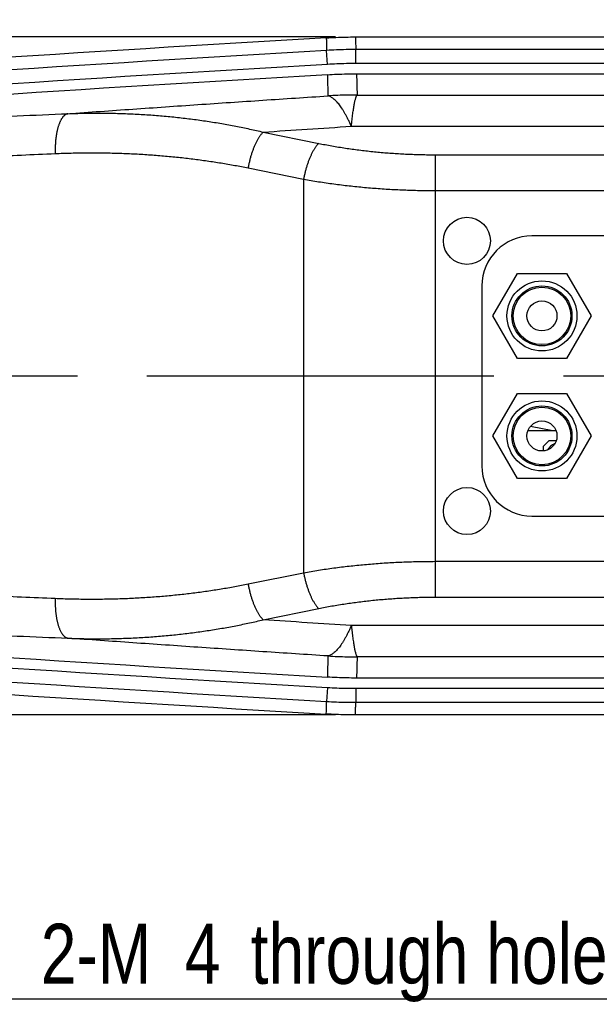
# Model space of a CAD drawing. Extents: x 0 to 3364, y 0 to 2376.
# Tile 65 of 83: x 1047 to 1163, y 1667 to 1864. Entities that reach past the tile are written whole.
import ezdxf

# ---------------------------------------------------------------- set-up
doc = ezdxf.new("R2010")
doc.units = 0
doc.header["$LTSCALE"] = 185.02
doc.linetypes.add('CENTER', pattern=[0.6, 0.375, -0.075, 0.075, -0.075])
doc.layers.get('0').update_dxf_attribs({"linetype": 'CONTINUOUS'})
doc.layers.add('95_ALL_DIM', color=7, linetype='CONTINUOUS')
doc.layers.add('DEFAULT_1', color=7, linetype='CENTER')
doc.styles.get("Standard").update_dxf_attribs({"font": 'txt', "width": 0.8})
doc.dimstyles.new('DIMSTYLE_1', dxfattribs={"dimtxt": 12, "dimasz": 6, "dimexe": 0.18, "dimexo": 0.0625, "dimgap": 0.09, "dimtad": 1, "dimdec": 3, "dimtxsty": 'STANDARD', "dimblk": 'OPEN', "dimblk1": 'OPEN', "dimblk2": 'OPEN', "dimcen": 0.09, "dimazin": 3, "dimtp": 0.5, "dimtm": 0.5, "dimtfac": 1, "dimtdec": 3, "dimtofl": 0, "dimtmove": 0, "dimatfit": 3, "dimtolj": 1})
doc.dimstyles.new('DIMSTYLE_16', dxfattribs={"dimtxt": 12, "dimasz": 6, "dimexe": 0.18, "dimexo": 0.0625, "dimgap": 0.09, "dimtad": 1, "dimtih": 1, "dimtoh": 1, "dimdec": 3, "dimtxsty": 'STANDARD', "dimblk": 'OPEN', "dimblk1": 'OPEN', "dimblk2": 'OPEN', "dimcen": 0.09, "dimazin": 3, "dimtp": 0.1, "dimtm": 0.1, "dimtfac": 1, "dimtdec": 3, "dimtofl": 0, "dimtmove": 0, "dimatfit": 3, "dimtolj": 1})
doc.dimstyles.new('DIMSTYLE_8', dxfattribs={"dimtxt": 12, "dimasz": 6, "dimexe": 0.18, "dimexo": 0.0625, "dimgap": 0.09, "dimtad": 1, "dimdec": 1, "dimtxsty": 'STANDARD', "dimblk": 'OPEN', "dimblk1": 'OPEN', "dimblk2": 'OPEN', "dimcen": 0.09, "dimazin": 3, "dimtp": 0.5, "dimtm": 0.5, "dimtfac": 1, "dimtdec": 1, "dimtofl": 0, "dimtmove": 0, "dimatfit": 3, "dimtolj": 1})

# ---------------------------------------------------------------- blocks, each defined once
blk = doc.blocks.new('_OPEN')
at = {"color": 0, "linetype": 'BYBLOCK'}
for p, q in [((0, 0), (-1, 0.233)), ((-1, -0.233), (0, 0)), ((-1, 0), (0, 0))]:
    blk.add_line(p, q, dxfattribs=at)
blk = doc.blocks.new('*D0')
at = {"layer": '95_ALL_DIM', "color": 2, "linetype": 'CONTINUOUS'}
for p, q in [((961.68, 1832.34), (961.68, 2000.84)), ((1236.68, 1849.34), (1236.68, 2000.84)), ((961.68, 1996.84), (1099.18, 1996.84)), ((1236.68, 1996.84), (1099.18, 1996.84))]:
    blk.add_line(p, q, dxfattribs=at)
at = {"layer": '95_ALL_DIM', "color": 2, "linetype": 'CONTINUOUS', "xscale": 6, "yscale": 6, "zscale": 6, "rotation": 180}
blk.add_blockref('_OPEN', (961.68, 1996.84), dxfattribs=at)
at = {"layer": '95_ALL_DIM', "color": 2, "linetype": 'CONTINUOUS', "xscale": 6, "yscale": 6, "zscale": 6}
blk.add_blockref('_OPEN', (1236.68, 1996.84), dxfattribs=at)
at = {"layer": '95_ALL_DIM', "color": 2, "linetype": 'CONTINUOUS', "width": 0.8}
blk.add_text('275', height=12, dxfattribs=at).set_placement((1080.68, 1999.84))
blk = doc.blocks.new('*D44')
at = {"layer": '95_ALL_DIM', "color": 2, "linetype": 'CONTINUOUS'}
for p, q in [((1110.38, 1860.09), (819.93, 1860.09)), ((823.93, 1860.09), (823.93, 1792.34)), ((823.93, 1724.59), (823.93, 1792.34)), ((1110.38, 1724.59), (819.93, 1724.59))]:
    blk.add_line(p, q, dxfattribs=at)
at = {"layer": '95_ALL_DIM', "color": 2, "linetype": 'CONTINUOUS', "xscale": 6, "yscale": 6, "zscale": 6}
for p, rotation in [((823.93, 1860.09), 90), ((823.93, 1724.59), 270)]:
    blk.add_blockref('_OPEN', p, dxfattribs=dict(at, rotation=rotation))
at = {"layer": '95_ALL_DIM', "color": 2, "linetype": 'CONTINUOUS', "width": 0.8}
blk.add_text('135.5', height=12, rotation=90, dxfattribs=at).set_placement((820.93, 1770.59))
blk = doc.blocks.new('*D45')
at = {"layer": '95_ALL_DIM', "color": 2, "linetype": 'CONTINUOUS'}
for p, q in [((962.76, 1775.65), (1031.46, 1667.84)), ((1031.46, 1667.84), (1039.46, 1667.84)), ((1039.46, 1667.84), (1226.66, 1667.84))]:
    blk.add_line(p, q, dxfattribs=at)
at = {"layer": '95_ALL_DIM', "color": 2, "linetype": 'CONTINUOUS', "xscale": 6, "yscale": 6, "zscale": 6, "rotation": 122.506406}
blk.add_blockref('_OPEN', (962.76, 1775.65), dxfattribs=at)
at = {"layer": '95_ALL_DIM', "color": 2, "linetype": 'CONTINUOUS', "width": 0.8}
for s, p in [('2-M', (1051.46, 1670.84)), ('4', (1080.26, 1670.84)), (' through hole', (1089.86, 1670.84))]:
    blk.add_text(s, height=12, dxfattribs=at).set_placement(p)

msp = doc.modelspace()

# ---------------------------------------------------------------- linework, layer by layer
at = {"color": 7, "linetype": 'CONTINUOUS'}
for p, q in [((1114.3837, 1860.0896), (1226.8749, 1860.0896)), ((1108.7888, 1854.6129), (1108.6255, 1857.4045)), ((1114.4572, 1854.7785), (1114.4572, 1857.5749)), ((1226.5417, 1857.5749), (1114.4572, 1857.5749)), ((1226.5417, 1854.7785), (1114.4572, 1854.7785)), ((1114.5989, 1852.7197), (1225.8762, 1852.7197)), ((1114.7226, 1848.4901), (1225.1347, 1848.4901)), ((1113.5559, 1842.2419), (1223.7079, 1842.2419)), ((1095.9326, 1841.0743), (1107.0364, 1838.8233)), ((1130.3395, 1836.5511), (1130.3395, 1748.1294)), ((1130.3395, 1836.5511), (1233.1941, 1836.5511)), ((1092.9258, 1833.9183), (1104.0295, 1831.6673)), ((1104.0295, 1831.6673), (1104.0295, 1753.0131)), ((1130.3396, 1829.3952), (1233.1941, 1829.3952)), ((1243.0208, 1820.3402), (1149.6839, 1820.3402)), ((1141.8689, 1804.3402), (1146.7764, 1812.8403)), ((1146.7764, 1812.8403), (1156.5914, 1812.8403)), ((1156.5914, 1812.8403), (1161.4989, 1804.3402)), ((1139.6839, 1810.3402), (1139.6839, 1774.3402)), ((1146.7764, 1795.8402), (1141.8689, 1804.3402)), ((1161.4989, 1804.3402), (1156.5914, 1795.8402)), ((1156.5914, 1795.8402), (1146.7764, 1795.8402)), ((1141.8689, 1780.3402), (1146.7764, 1788.8403)), ((1146.7764, 1788.8403), (1156.5914, 1788.8403)), ((1156.5914, 1788.8403), (1161.4989, 1780.3402)), ((1154.5104, 1781.3445), (1148.8574, 1781.3445)), ((1153.8464, 1781.3445), (1149.3737, 1782.2538)), ((1146.7764, 1771.8402), (1141.8689, 1780.3402)), ((1154.5134, 1779.3445), (1153.0357, 1779.3445)), ((1161.4989, 1780.3402), (1156.5914, 1771.8402)), ((1151.9102, 1778.2191), (1151.9102, 1777.3491)), ((1156.5914, 1771.8402), (1146.7764, 1771.8402)), ((1149.6839, 1764.3402), (1243.0208, 1764.3402)), ((1130.3396, 1755.2853), (1233.1941, 1755.2853)), ((1092.9258, 1750.7622), (1104.0295, 1753.0131)), ((1130.3395, 1748.1294), (1233.1941, 1748.1294)), ((1095.9326, 1743.6062), (1107.0364, 1745.8572)), ((1223.7079, 1742.4386), (1113.5559, 1742.4386)), ((1225.1347, 1736.1904), (1114.7226, 1736.1904)), ((1225.8762, 1731.9608), (1114.5989, 1731.9608)), ((1108.7888, 1730.0676), (1108.6255, 1727.276)), ((1114.4572, 1729.902), (1114.4572, 1727.1056)), ((1114.4572, 1729.902), (1226.5417, 1729.902)), ((1114.4572, 1727.1056), (1226.5417, 1727.1056)), ((1226.8749, 1724.5908), (1114.3837, 1724.5908))]:
    msp.add_line(p, q, dxfattribs=at)
for centre, radius in [((1136.6839, 1819.3402), 4.7), ((1151.6839, 1804.3402), 7), ((1151.6839, 1804.3402), 6), ((1151.6839, 1804.3402), 5.75), ((1151.6839, 1804.3402), 3), ((1151.6839, 1780.3402), 7), ((1151.6839, 1780.3402), 6), ((1151.6839, 1780.3402), 5.75), ((1151.6839, 1780.3402), 3), ((1136.6839, 1765.3402), 4.7)]:
    msp.add_circle(centre, radius, dxfattribs=at)
for centre, radius, start, end in [((1692.6829, -8127.9636), 10004.9494, 93.34706644, 94.17571203), ((1692.6829, -8127.9636), 10002.4347, 93.34749153, 94.17408773), ((1692.6829, -8127.9636), 9999.6383, 93.34749152, 94.17408775), ((1692.8338, -8130.2587), 9999.8795, 93.34840693, 94.17073852), ((1149.6839, 1810.3402), 10, 90, 180), ((1171.9102, 1759.3445), 27.5, 133.341758, 136.658242), ((1155.6442, 1775.6054), 3.5, 113.061616, 146.741872), ((1149.6839, 1774.3402), 10, 180, 270), ((1692.8338, 11714.9392), 9999.8795, 265.82926148, 266.65159307), ((1692.6829, 11712.6441), 9999.6383, 265.82591225, 266.65250848), ((1692.6829, 11712.6441), 10002.4347, 265.82591227, 266.65250847), ((1692.6829, 11712.6441), 10004.9494, 265.82428797, 266.65293356)]:
    msp.add_arc(centre, radius, start, end, dxfattribs=at)
for points, knots in [([(1108.5528, 1859.9193), (1109.1999, 1859.9571), (1110.495, 1860.0202), (1112.439, 1860.077), (1113.7355, 1860.0896), (1114.3837, 1860.0896)], [0, 0, 0, 0, 0.33333453, 0.6666655, 1, 1, 1, 1]), ([(1108.5528, 1859.9193), (1108.5609, 1859.6399), (1108.577, 1859.081), (1108.6013, 1858.2428), (1108.6175, 1857.6839), (1108.6255, 1857.4045)], [0, 0, 0, 0, 0.33331935, 0.66665268, 1, 1, 1, 1]), ([(1114.3837, 1860.0896), (1114.3919, 1859.8102), (1114.4082, 1859.2514), (1114.4327, 1858.4132), (1114.449, 1857.8543), (1114.4572, 1857.5749)], [0, 0, 0, 0, 0.33331935, 0.66665268, 1, 1, 1, 1]), ([(1114.4572, 1857.5749), (1113.8089, 1857.5749), (1112.5122, 1857.5623), (1110.568, 1857.5055), (1109.2728, 1857.4424), (1108.6255, 1857.4045)], [0, 0, 0, 0, 0.33334728, 0.66665287, 1, 1, 1, 1]), ([(1114.4572, 1854.7785), (1113.827, 1854.7785), (1112.5667, 1854.7662), (1110.6769, 1854.711), (1109.4179, 1854.6497), (1108.7888, 1854.6129)], [0, 0, 0, 0, 0.3333472, 0.66665306, 1, 1, 1, 1]), ([(1108.7662, 1852.5492), (1109.4135, 1852.5871), (1110.709, 1852.6502), (1112.6536, 1852.7071), (1113.9505, 1852.7197), (1114.5989, 1852.7197)], [0, 0, 0, 0, 0.33333452, 0.66666548, 1, 1, 1, 1]), ([(1108.7662, 1852.5492), (1108.7798, 1852.0784), (1108.8071, 1851.1367), (1108.8479, 1849.7242), (1108.8752, 1848.7824), (1108.8888, 1848.3115)], [0, 0, 0, 0, 0.33330984, 0.66664317, 1, 1, 1, 1]), ([(1114.5989, 1852.7197), (1114.6127, 1852.2498), (1114.6401, 1851.3099), (1114.6813, 1849.9), (1114.7088, 1848.9601), (1114.7226, 1848.4901)], [0, 0, 0, 0, 0.33330988, 0.66664322, 1, 1, 1, 1]), ([(1056.8596, 1844.7594), (1061.1957, 1845.0681), (1069.8676, 1845.6792), (1082.8755, 1846.5768), (1095.8823, 1847.4552), (1104.5534, 1848.0282), (1108.8888, 1848.3115)], [0, 0, 0, 0, 0.25007168, 0.50009547, 0.75007152, 1, 1, 1, 1]), ([(1114.7176, 1848.4901), (1114.0702, 1848.4891), (1112.7752, 1848.4746), (1110.8336, 1848.4152), (1109.5402, 1848.3505), (1108.8938, 1848.3118)], [0, 0, 0, 0, 0.33332444, 0.66665797, 1, 1, 1, 1]), ([(1113.5559, 1842.2419), (1113.4584, 1842.4647), (1113.2636, 1842.8983), (1112.9648, 1843.5274), (1112.6662, 1844.1195), (1112.3683, 1844.6744), (1112.071, 1845.1915), (1111.7747, 1845.6707), (1111.4795, 1846.1115), (1111.1857, 1846.5138), (1110.8933, 1846.8772), (1110.6025, 1847.2016), (1110.3136, 1847.4867), (1110.0265, 1847.7324), (1109.7415, 1847.9385), (1109.4586, 1848.1049), (1109.1778, 1848.2312), (1108.9877, 1848.2899), (1108.8938, 1848.3118)], [0, 0, 0, 0, 0.09281518, 0.18140424, 0.26574842, 0.34584819, 0.42170353, 0.49334048, 0.56079033, 0.62411242, 0.68338411, 0.73871527, 0.79025218, 0.83818499, 0.88276515, 0.92430889, 0.96322231, 1, 1, 1, 1]), ([(1113.5559, 1842.2419), (1113.5802, 1842.4658), (1113.6286, 1842.9017), (1113.703, 1843.5373), (1113.7774, 1844.1365), (1113.8515, 1844.6991), (1113.9255, 1845.2246), (1113.9992, 1845.7128), (1114.0726, 1846.1631), (1114.1457, 1846.5755), (1114.2182, 1846.9496), (1114.2903, 1847.2852), (1114.3618, 1847.5821), (1114.4327, 1847.8402), (1114.5028, 1848.0593), (1114.5721, 1848.2395), (1114.6404, 1848.381), (1114.6913, 1848.4591), (1114.7176, 1848.4901)], [0, 0, 0, 0, 0.10583142, 0.20607845, 0.30067446, 0.38956876, 0.4727014, 0.55003165, 0.62151264, 0.68711276, 0.74680193, 0.80056174, 0.84838505, 0.89027838, 0.92627493, 0.9564421, 0.98092157, 1, 1, 1, 1]), ([(1016.3607, 1842.9569), (1023.1099, 1843.271), (1036.6089, 1843.8856), (1050.1091, 1844.4727), (1056.8596, 1844.7594)], [0, 0, 0, 0, 0.49999734, 1, 1, 1, 1]), ([(1056.8596, 1844.7594), (1056.8167, 1844.7511), (1056.7309, 1844.7293), (1056.6045, 1844.6823), (1056.4797, 1844.6207), (1056.3566, 1844.5448), (1056.2355, 1844.4546), (1056.1165, 1844.3505), (1055.9999, 1844.2325), (1055.8859, 1844.101), (1055.7746, 1843.9561), (1055.6662, 1843.7981), (1055.561, 1843.6273), (1055.4591, 1843.444), (1055.3607, 1843.2485), (1055.2659, 1843.0412), (1055.175, 1842.8225), (1055.0882, 1842.5928), (1055.0054, 1842.3524), (1054.927, 1842.1019), (1054.8531, 1841.8416), (1054.7838, 1841.5721), (1054.7192, 1841.2938), (1054.6594, 1841.0073), (1054.6046, 1840.713), (1054.5548, 1840.4116), (1054.5102, 1840.1035), (1054.4708, 1839.7894), (1054.4367, 1839.4697), (1054.408, 1839.1452), (1054.3846, 1838.8163), (1054.3668, 1838.4837), (1054.3544, 1838.148), (1054.3476, 1837.8098), (1054.3462, 1837.4697), (1054.3504, 1837.1284), (1054.3569, 1836.9006), (1054.361, 1836.7866)], [0, 0, 0, 0, 0.0148895, 0.03014376, 0.0459019, 0.0622867, 0.07940319, 0.09733851, 0.11616289, 0.13593099, 0.15668363, 0.17844936, 0.201246, 0.22508202, 0.24995766, 0.27586601, 0.30279379, 0.33072212, 0.35962714, 0.38948049, 0.42024983, 0.45189919, 0.48438932, 0.51767802, 0.55172041, 0.58646916, 0.62187478, 0.65788578, 0.69444888, 0.73150926, 0.76901067, 0.80689566, 0.84510574, 0.88358154, 0.92226299, 0.96108948, 1, 1, 1, 1]), ([(1056.8596, 1844.7594), (1057.9254, 1844.8004), (1060.0539, 1844.8602), (1063.2402, 1844.8835), (1066.4096, 1844.8409), (1069.5556, 1844.733), (1072.6721, 1844.561), (1075.7533, 1844.3263), (1078.794, 1844.0303), (1081.7888, 1843.675), (1084.7327, 1843.2625), (1087.6212, 1842.795), (1090.4506, 1842.2751), (1093.2168, 1841.7053), (1095.0351, 1841.2897), (1095.9326, 1841.0743)], [0, 0, 0, 0, 0.08128261, 0.16225037, 0.24280561, 0.32280688, 0.40211643, 0.48064581, 0.55827854, 0.63491065, 0.71044808, 0.78479381, 0.85787754, 0.92965846, 1, 1, 1, 1]), ([(1095.9326, 1841.0743), (1098.8699, 1841.2718), (1104.7441, 1841.6639), (1110.6187, 1842.0502), (1113.5559, 1842.2419)], [0, 0, 0, 0, 0.5000323, 1, 1, 1, 1]), ([(1095.9326, 1841.0743), (1095.883, 1841.0254), (1095.784, 1840.9228), (1095.6391, 1840.7589), (1095.4948, 1840.5818), (1095.3514, 1840.3919), (1095.2091, 1840.1895), (1095.0681, 1839.9749), (1094.9289, 1839.7487), (1094.7915, 1839.5112), (1094.6564, 1839.2629), (1094.5237, 1839.0043), (1094.3938, 1838.7359), (1094.2668, 1838.4581), (1094.143, 1838.1716), (1094.0227, 1837.8769), (1093.9061, 1837.5745), (1093.7933, 1837.2651), (1093.6847, 1836.9492), (1093.5805, 1836.6274), (1093.4808, 1836.3004), (1093.3858, 1835.9688), (1093.2957, 1835.6332), (1093.2107, 1835.2943), (1093.131, 1834.9528), (1093.0567, 1834.6092), (1092.988, 1834.2644), (1092.9459, 1834.0337), (1092.9258, 1833.9183)], [0, 0, 0, 0, 0.02657044, 0.05438168, 0.0834292, 0.11370009, 0.14517401, 0.17782407, 0.21161758, 0.24651663, 0.28247862, 0.31945679, 0.35740056, 0.39625591, 0.43596575, 0.47647017, 0.51770675, 0.55961085, 0.60211578, 0.64515312, 0.68865289, 0.73254382, 0.77675352, 0.82120874, 0.86583552, 0.91055945, 0.95530586, 1, 1, 1, 1]), ([(1107.0364, 1838.8233), (1106.9868, 1838.7744), (1106.8877, 1838.6718), (1106.7429, 1838.5079), (1106.5986, 1838.3308), (1106.4551, 1838.1409), (1106.3128, 1837.9385), (1106.1719, 1837.7239), (1106.0326, 1837.4977), (1105.8953, 1837.2602), (1105.7601, 1837.0119), (1105.6275, 1836.7533), (1105.4975, 1836.4849), (1105.3705, 1836.2071), (1105.2467, 1835.9206), (1105.1264, 1835.6259), (1105.0098, 1835.3235), (1104.8971, 1835.0141), (1104.7885, 1834.6982), (1104.6842, 1834.3764), (1104.5845, 1834.0494), (1104.4895, 1833.7178), (1104.3994, 1833.3822), (1104.3145, 1833.0433), (1104.2347, 1832.7018), (1104.1604, 1832.3582), (1104.0917, 1832.0134), (1104.0496, 1831.7827), (1104.0295, 1831.6673)], [0, 0, 0, 0, 0.02657044, 0.05438168, 0.0834292, 0.11370009, 0.14517401, 0.17782407, 0.21161758, 0.24651663, 0.28247862, 0.31945679, 0.35740056, 0.39625591, 0.43596575, 0.47647017, 0.51770675, 0.55961085, 0.60211578, 0.64515312, 0.68865289, 0.73254382, 0.77675352, 0.82120874, 0.86583552, 0.91055945, 0.95530586, 1, 1, 1, 1]), ([(1107.0364, 1838.8233), (1107.4763, 1838.7341), (1108.3594, 1838.5609), (1109.6901, 1838.3175), (1111.0294, 1838.0896), (1112.3765, 1837.8774), (1113.7309, 1837.6809), (1115.0919, 1837.5001), (1116.459, 1837.335), (1117.8316, 1837.1856), (1119.2091, 1837.0519), (1120.591, 1836.9339), (1121.9767, 1836.8316), (1123.3656, 1836.7451), (1124.7572, 1836.6743), (1126.151, 1836.6193), (1127.5464, 1836.5799), (1128.9428, 1836.5563), (1129.8739, 1836.5511), (1130.3395, 1836.5511)], [0, 0, 0, 0, 0.05742501, 0.11511307, 0.17304423, 0.23119905, 0.2895586, 0.34810636, 0.40682702, 0.46570453, 0.52472246, 0.58386431, 0.64311356, 0.70245498, 0.76187494, 0.82135818, 0.88088608, 0.94043972, 1, 1, 1, 1]), ([(1013.8945, 1834.9862), (1018.3903, 1835.1954), (1027.3823, 1835.6076), (1040.8712, 1836.2077), (1049.8643, 1836.5957), (1054.361, 1836.7866)], [0, 0, 0, 0, 0.3333311, 0.66666426, 1, 1, 1, 1]), ([(1054.361, 1836.7866), (1055.4134, 1836.8313), (1057.5148, 1836.9013), (1060.6606, 1836.9488), (1063.7893, 1836.9387), (1066.8948, 1836.8718), (1069.9711, 1836.749), (1073.0123, 1836.5713), (1076.0132, 1836.3401), (1078.9687, 1836.057), (1081.8738, 1835.7238), (1084.724, 1835.3424), (1087.5157, 1834.9149), (1090.2448, 1834.4436), (1092.0397, 1834.0979), (1092.9258, 1833.9183)], [0, 0, 0, 0, 0.08151803, 0.16270878, 0.2434666, 0.32364214, 0.40309001, 0.48171451, 0.5593922, 0.6360126, 0.7114756, 0.78567865, 0.85854645, 0.93003361, 1, 1, 1, 1]), ([(1104.0295, 1831.6673), (1104.5264, 1831.5781), (1105.5237, 1831.4049), (1107.026, 1831.1615), (1108.5381, 1830.9336), (1110.059, 1830.7214), (1111.5881, 1830.5249), (1113.1247, 1830.3441), (1114.6682, 1830.179), (1116.2179, 1830.0296), (1117.7731, 1829.8959), (1119.3333, 1829.7779), (1120.8977, 1829.6757), (1122.4658, 1829.5892), (1124.037, 1829.5184), (1125.6107, 1829.4633), (1127.1861, 1829.424), (1128.7626, 1829.4004), (1129.8139, 1829.3952), (1130.3396, 1829.3952)], [0, 0, 0, 0, 0.05727366, 0.11483833, 0.17267233, 0.23075431, 0.28906344, 0.34758135, 0.4062909, 0.46517427, 0.52421323, 0.58338955, 0.64268498, 0.70208259, 0.76156705, 0.82112143, 0.88072544, 0.94035849, 1, 1, 1, 1]), ([(1104.0295, 1753.0131), (1104.5264, 1753.1024), (1105.5237, 1753.2755), (1107.026, 1753.519), (1108.5381, 1753.7468), (1110.059, 1753.959), (1111.5881, 1754.1555), (1113.1247, 1754.3364), (1114.6682, 1754.5015), (1116.2179, 1754.6509), (1117.7731, 1754.7846), (1119.3333, 1754.9025), (1120.8977, 1755.0048), (1122.4658, 1755.0913), (1124.037, 1755.1621), (1125.6107, 1755.2172), (1127.1861, 1755.2565), (1128.7626, 1755.2801), (1129.8139, 1755.2853), (1130.3396, 1755.2853)], [0, 0, 0, 0, 0.05727364, 0.11483829, 0.17267229, 0.23075427, 0.28906341, 0.34758132, 0.40629087, 0.46517424, 0.5242132, 0.58338952, 0.64268496, 0.70208257, 0.76156702, 0.8211214, 0.88072542, 0.94035848, 1, 1, 1, 1]), ([(1104.0295, 1753.0131), (1104.0496, 1752.8977), (1104.0917, 1752.6671), (1104.1604, 1752.3222), (1104.2347, 1751.9787), (1104.3145, 1751.6372), (1104.3994, 1751.2983), (1104.4895, 1750.9627), (1104.5845, 1750.6311), (1104.6842, 1750.3041), (1104.7885, 1749.9823), (1104.8971, 1749.6664), (1105.0098, 1749.357), (1105.1264, 1749.0546), (1105.2467, 1748.7598), (1105.3705, 1748.4733), (1105.4975, 1748.1956), (1105.6275, 1747.9272), (1105.7601, 1747.6685), (1105.8953, 1747.4203), (1106.0326, 1747.1828), (1106.1719, 1746.9565), (1106.3128, 1746.742), (1106.4551, 1746.5396), (1106.5986, 1746.3496), (1106.7429, 1746.1726), (1106.8877, 1746.0087), (1106.9868, 1745.9061), (1107.0364, 1745.8572)], [0, 0, 0, 0, 0.04469414, 0.08944055, 0.13416448, 0.17879126, 0.22324648, 0.26745618, 0.31134711, 0.35484688, 0.39788422, 0.44038915, 0.48229325, 0.52352983, 0.56403425, 0.60374409, 0.64259944, 0.68054321, 0.71752138, 0.75348337, 0.78838242, 0.82217593, 0.85482599, 0.88629991, 0.9165708, 0.94561832, 0.97342956, 1, 1, 1, 1]), ([(1013.8945, 1749.6943), (1018.3903, 1749.4851), (1027.3824, 1749.0729), (1040.8712, 1748.4727), (1049.8644, 1748.0848), (1054.361, 1747.8939)], [0, 0, 0, 0, 0.33333246, 0.66666574, 1, 1, 1, 1]), ([(1054.361, 1747.8939), (1055.4134, 1747.8492), (1057.5148, 1747.7792), (1060.6606, 1747.7317), (1063.7893, 1747.7417), (1066.8948, 1747.8086), (1069.9711, 1747.9315), (1073.0123, 1748.1092), (1076.0132, 1748.3404), (1078.9687, 1748.6235), (1081.8738, 1748.9567), (1084.724, 1749.3381), (1087.5157, 1749.7656), (1090.2448, 1750.2369), (1092.0397, 1750.5825), (1092.9258, 1750.7622)], [0, 0, 0, 0, 0.08151801, 0.16270889, 0.24346686, 0.3236424, 0.4030903, 0.4817148, 0.55939249, 0.63601289, 0.71147591, 0.78567893, 0.85854667, 0.93003404, 1, 1, 1, 1]), ([(1092.9258, 1750.7622), (1092.9459, 1750.6467), (1092.988, 1750.4161), (1093.0567, 1750.0712), (1093.131, 1749.7277), (1093.2107, 1749.3862), (1093.2957, 1749.0473), (1093.3858, 1748.7117), (1093.4808, 1748.3801), (1093.5805, 1748.0531), (1093.6847, 1747.7313), (1093.7933, 1747.4154), (1093.9061, 1747.106), (1094.0227, 1746.8036), (1094.143, 1746.5088), (1094.2668, 1746.2223), (1094.3938, 1745.9446), (1094.5237, 1745.6762), (1094.6564, 1745.4175), (1094.7915, 1745.1693), (1094.9289, 1744.9318), (1095.0681, 1744.7055), (1095.2091, 1744.491), (1095.3514, 1744.2886), (1095.4948, 1744.0987), (1095.6391, 1743.9216), (1095.784, 1743.7577), (1095.883, 1743.6551), (1095.9326, 1743.6062)], [0, 0, 0, 0, 0.04469414, 0.08944055, 0.13416448, 0.17879126, 0.22324648, 0.26745618, 0.31134711, 0.35484688, 0.39788422, 0.44038915, 0.48229325, 0.52352983, 0.56403425, 0.60374409, 0.64259944, 0.68054321, 0.71752138, 0.75348337, 0.78838242, 0.82217593, 0.85482599, 0.88629991, 0.9165708, 0.94561832, 0.97342956, 1, 1, 1, 1]), ([(1054.361, 1747.8939), (1054.3569, 1747.7799), (1054.3504, 1747.5521), (1054.3462, 1747.2107), (1054.3476, 1746.8707), (1054.3544, 1746.5325), (1054.3668, 1746.1968), (1054.3846, 1745.8642), (1054.408, 1745.5353), (1054.4367, 1745.2107), (1054.4708, 1744.8911), (1054.5102, 1744.5769), (1054.5548, 1744.2689), (1054.6046, 1743.9674), (1054.6594, 1743.6732), (1054.7192, 1743.3867), (1054.7838, 1743.1084), (1054.8531, 1742.8389), (1054.927, 1742.5786), (1055.0054, 1742.3281), (1055.0882, 1742.0877), (1055.175, 1741.858), (1055.2659, 1741.6392), (1055.3607, 1741.432), (1055.4591, 1741.2365), (1055.561, 1741.0532), (1055.6662, 1740.8824), (1055.7746, 1740.7244), (1055.8859, 1740.5795), (1055.9999, 1740.448), (1056.1165, 1740.33), (1056.2355, 1740.2258), (1056.3566, 1740.1357), (1056.4797, 1740.0598), (1056.6045, 1739.9982), (1056.7309, 1739.9512), (1056.8167, 1739.9294), (1056.8596, 1739.9211)], [0, 0, 0, 0, 0.03891052, 0.07773701, 0.11641846, 0.15489426, 0.19310434, 0.23098933, 0.26849074, 0.30555112, 0.34211422, 0.37812522, 0.41353084, 0.44827959, 0.48232198, 0.51561068, 0.54810081, 0.57975017, 0.61051951, 0.64037286, 0.66927788, 0.69720621, 0.72413399, 0.75004234, 0.77491798, 0.798754, 0.82155064, 0.84331637, 0.86406901, 0.88383711, 0.90266149, 0.92059681, 0.9377133, 0.9540981, 0.96985624, 0.9851105, 1, 1, 1, 1]), ([(1107.0364, 1745.8572), (1107.4763, 1745.9464), (1108.3594, 1746.1195), (1109.6901, 1746.363), (1111.0294, 1746.5909), (1112.3765, 1746.8031), (1113.7309, 1746.9996), (1115.0919, 1747.1804), (1116.459, 1747.3455), (1117.8316, 1747.4949), (1119.2091, 1747.6286), (1120.591, 1747.7466), (1121.9767, 1747.8488), (1123.3656, 1747.9354), (1124.7572, 1748.0062), (1126.151, 1748.0612), (1127.5464, 1748.1005), (1128.9428, 1748.1241), (1129.8739, 1748.1294), (1130.3395, 1748.1294)], [0, 0, 0, 0, 0.05742503, 0.11511306, 0.17304422, 0.23119904, 0.28955859, 0.34810636, 0.40682701, 0.46570452, 0.52472245, 0.5838643, 0.64311355, 0.70245497, 0.76187492, 0.82135816, 0.88088607, 0.94043971, 1, 1, 1, 1]), ([(1056.8596, 1739.9211), (1057.9254, 1739.8801), (1060.0539, 1739.8203), (1063.2402, 1739.7969), (1066.4096, 1739.8396), (1069.5556, 1739.9474), (1072.6721, 1740.1194), (1075.7534, 1740.3542), (1078.794, 1740.6502), (1081.7888, 1741.0055), (1084.7327, 1741.418), (1087.6212, 1741.8854), (1090.4507, 1742.4054), (1093.2168, 1742.9752), (1095.0351, 1743.3907), (1095.9326, 1743.6062)], [0, 0, 0, 0, 0.08128259, 0.16225047, 0.24280586, 0.32280714, 0.40211671, 0.4806461, 0.55827883, 0.63491094, 0.71044839, 0.78479409, 0.85787775, 0.92965887, 1, 1, 1, 1]), ([(1113.5559, 1742.4386), (1110.6187, 1742.6303), (1104.7441, 1743.0166), (1098.8698, 1743.4087), (1095.9326, 1743.6062)], [0, 0, 0, 0, 0.49996906, 1, 1, 1, 1]), ([(1016.3607, 1741.7235), (1023.1099, 1741.4094), (1036.6089, 1740.7949), (1050.1092, 1740.2078), (1056.8596, 1739.9211)], [0, 0, 0, 0, 0.49999969, 1, 1, 1, 1]), ([(1113.5559, 1742.4386), (1113.4584, 1742.2158), (1113.2636, 1741.7822), (1112.9648, 1741.1531), (1112.6662, 1740.5609), (1112.3683, 1740.0061), (1112.071, 1739.4889), (1111.7747, 1739.0098), (1111.4795, 1738.569), (1111.1857, 1738.1667), (1110.8933, 1737.8033), (1110.6025, 1737.4789), (1110.3136, 1737.1938), (1110.0265, 1736.9481), (1109.7415, 1736.7419), (1109.4586, 1736.5756), (1109.1778, 1736.4493), (1108.9877, 1736.3906), (1108.8938, 1736.3686)], [0, 0, 0, 0, 0.09281512, 0.18140406, 0.26574821, 0.3458479, 0.42170325, 0.49334016, 0.56079005, 0.62411212, 0.68338388, 0.73871504, 0.79025201, 0.83818485, 0.88276505, 0.92430882, 0.96322228, 1, 1, 1, 1]), ([(1113.5559, 1742.4386), (1113.5802, 1742.2147), (1113.6286, 1741.7788), (1113.703, 1741.1432), (1113.7774, 1740.5439), (1113.8515, 1739.9814), (1113.9255, 1739.4558), (1113.9992, 1738.9677), (1114.0726, 1738.5173), (1114.1457, 1738.105), (1114.2182, 1737.7308), (1114.2903, 1737.3952), (1114.3618, 1737.0983), (1114.4327, 1736.8403), (1114.5028, 1736.6212), (1114.5721, 1736.4409), (1114.6404, 1736.2995), (1114.6913, 1736.2213), (1114.7176, 1736.1904)], [0, 0, 0, 0, 0.10583135, 0.20607825, 0.30067423, 0.38956844, 0.47270109, 0.5500313, 0.62151235, 0.68711246, 0.74680169, 0.80056153, 0.8483849, 0.89027826, 0.92627486, 0.95644206, 0.98092156, 1, 1, 1, 1]), ([(1108.8888, 1736.369), (1104.5534, 1736.6523), (1095.8823, 1737.2252), (1082.8756, 1738.1037), (1069.8677, 1739.0013), (1061.1958, 1739.6123), (1056.8596, 1739.9211)], [0, 0, 0, 0, 0.24992887, 0.49990323, 0.74992604, 1, 1, 1, 1]), ([(1108.8888, 1736.369), (1108.8752, 1735.8981), (1108.8479, 1734.9563), (1108.8071, 1733.5438), (1108.7798, 1732.6021), (1108.7662, 1732.1313)], [0, 0, 0, 0, 0.33335694, 0.66669027, 1, 1, 1, 1]), ([(1108.8888, 1736.369), (1108.8899, 1736.3689), (1108.8916, 1736.3688), (1108.8933, 1736.3687), (1108.8938, 1736.3686)], [0, 0, 0, 0, 0.6744304, 1, 1, 1, 1]), ([(1108.8938, 1736.3686), (1109.5402, 1736.33), (1110.8336, 1736.2653), (1112.7752, 1736.2059), (1114.0702, 1736.1914), (1114.7176, 1736.1904)], [0, 0, 0, 0, 0.33334203, 0.66667556, 1, 1, 1, 1]), ([(1114.7226, 1736.1904), (1114.7088, 1735.7204), (1114.6813, 1734.7805), (1114.6401, 1733.3706), (1114.6127, 1732.4307), (1114.5989, 1731.9608)], [0, 0, 0, 0, 0.3333569, 0.66669023, 1, 1, 1, 1]), ([(1114.5989, 1731.9608), (1113.9505, 1731.9608), (1112.6536, 1731.9734), (1110.709, 1732.0302), (1109.4135, 1732.0934), (1108.7662, 1732.1313)], [0, 0, 0, 0, 0.33333452, 0.66666548, 1, 1, 1, 1]), ([(1108.7888, 1730.0676), (1109.4179, 1730.0308), (1110.6769, 1729.9695), (1112.5667, 1729.9143), (1113.827, 1729.902), (1114.4572, 1729.902)], [0, 0, 0, 0, 0.33334719, 0.66665306, 1, 1, 1, 1]), ([(1108.5528, 1724.7612), (1108.5609, 1725.0406), (1108.577, 1725.5994), (1108.6013, 1726.4377), (1108.6175, 1726.9965), (1108.6255, 1727.276)], [0, 0, 0, 0, 0.33331935, 0.66665268, 1, 1, 1, 1]), ([(1108.6255, 1727.276), (1109.2728, 1727.2381), (1110.568, 1727.175), (1112.5122, 1727.1182), (1113.8089, 1727.1056), (1114.4572, 1727.1056)], [0, 0, 0, 0, 0.33334728, 0.66665287, 1, 1, 1, 1]), ([(1114.3837, 1724.5908), (1114.3919, 1724.8702), (1114.4082, 1725.4291), (1114.4327, 1726.2673), (1114.449, 1726.8261), (1114.4572, 1727.1056)], [0, 0, 0, 0, 0.33331935, 0.66665268, 1, 1, 1, 1]), ([(1114.3837, 1724.5908), (1113.7355, 1724.5908), (1112.439, 1724.6035), (1110.495, 1724.6603), (1109.1999, 1724.7233), (1108.5528, 1724.7612)], [0, 0, 0, 0, 0.33333457, 0.66666554, 1, 1, 1, 1])]:
    msp.add_open_spline(points, degree=3, knots=knots, dxfattribs=at)
for points in [[(1108.8938, 1848.3118), (1108.8922, 1848.3117), (1108.8905, 1848.3116), (1108.8888, 1848.3115)], [(1114.7226, 1848.4901), (1114.7209, 1848.4901), (1114.7193, 1848.4901), (1114.7176, 1848.4901)], [(1114.7176, 1736.1904), (1114.7193, 1736.1904), (1114.7209, 1736.1904), (1114.7226, 1736.1904)]]:
    msp.add_open_spline(points, degree=3, dxfattribs=at)
at = {"layer": 'DEFAULT_1', "color": 7, "linetype": 'CENTER'}
msp.add_line((961.6839, 1792.3402), (1183.6839, 1792.3402), dxfattribs=at)

# ---------------------------------------------------------------- dimensions: what is measured, and where the dimension line sits
at = {"layer": '95_ALL_DIM', "color": 2, "linetype": 'CONTINUOUS'}
dim = msp.add_linear_dim(base=(1236.6839, 1996.8402), p1=(961.6839, 1832.3402), p2=(1236.6839, 1849.3402), dimstyle='DIMSTYLE_1', dxfattribs=at)
dim.commit()
dim.dimension.update_dxf_attribs({"geometry": '*D0', "text_midpoint": (1095.085, 2005.8402), "dimtype": 160})
dim = msp.add_linear_dim(base=(823.9345, 1724.5908), p1=(1110.3837, 1860.0896), p2=(1110.3837, 1724.5908), angle=270, dimstyle='DIMSTYLE_8', dxfattribs=at)
dim.commit()
dim.dimension.update_dxf_attribs({"geometry": '*D44', "text_midpoint": (814.9345, 1794.5888), "dimtype": 160})
dim = msp.add_diameter_dim_2p(p1=(962.7587, 1775.6536), p2=(960.6091, 1779.0269), text='2-M<> through hole', dimstyle='DIMSTYLE_16', dxfattribs=at)
dim.commit()
dim.dimension.update_dxf_attribs({"geometry": '*D45', "text_midpoint": (1133.0603, 1676.8402), "dimtype": 163})

doc.saveas('drawing.dxf')
